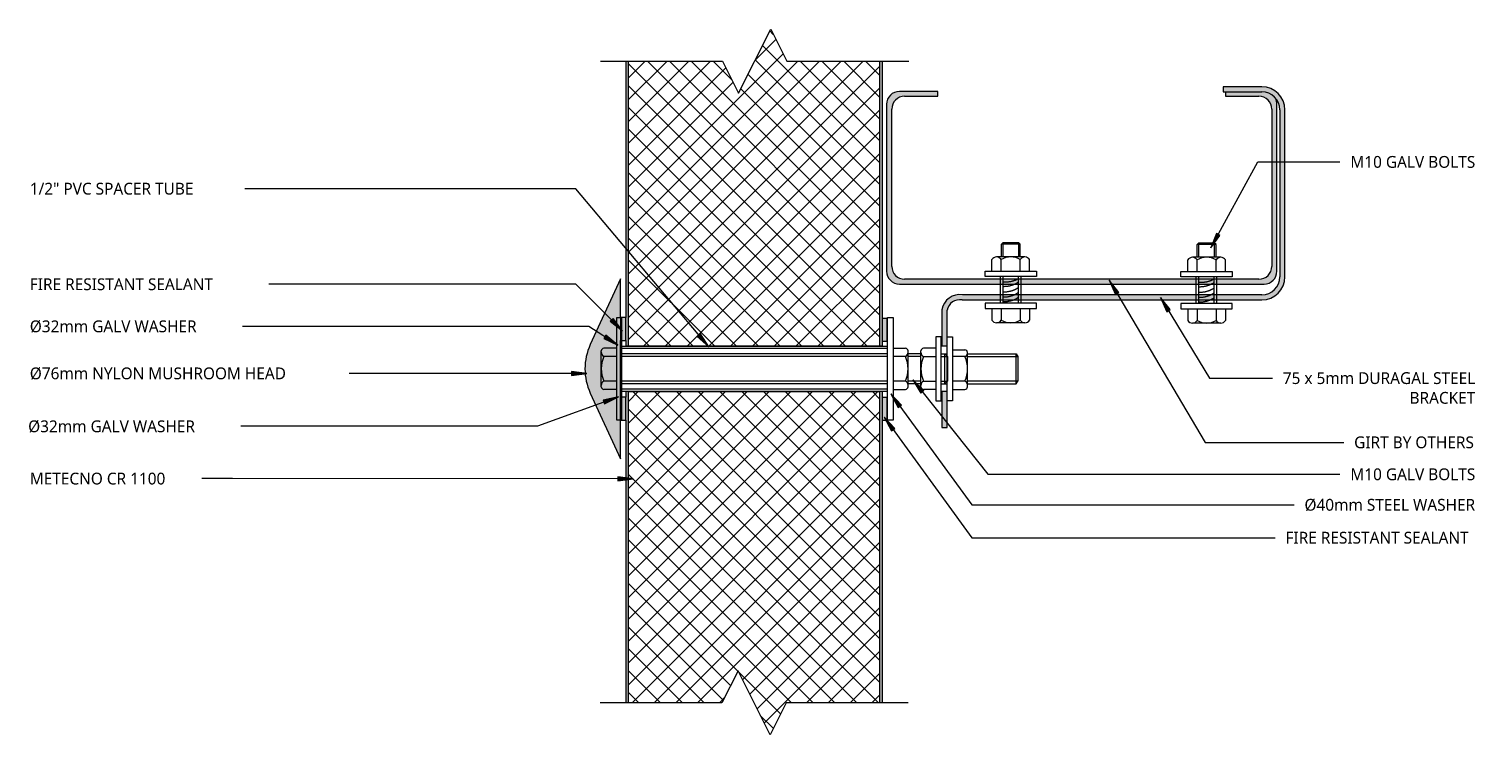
# Model space of a CAD drawing. Header units: millimetres. Extents: x -123 to 443, y -27 to 248.
import ezdxf

# ---------------------------------------------------------------- set-up
doc = ezdxf.new("R2010")
doc.units = ezdxf.units.MM
doc.linetypes.add('Dash', pattern=[6.35, 3.175, -3.175])
for name, color, linetype, lineweight in [('A-DETL', 90, 'Continuous', 13), ('A-DETL-GENF', 92, 'Continuous', 13), ('A-DETL-GENF-HDLN', 1, 'Dash', 13), ('G-ANNO-TEXT', 231, 'Continuous', 9)]:
    doc.layers.add(name, color=color, linetype=linetype, lineweight=lineweight)
doc.styles.add('Yu Gothic', font='Yu Gothic.ttf', dxfattribs={"height": 4.6})

# ---------------------------------------------------------------- blocks, each defined once
blk = doc.blocks.new('Fridge Freezer Panel_Vertical Section - 100mm-5847951-11 GIRT 02')
at = {"layer": 'A-DETL-GENF'}
h = blk.add_hatch(dxfattribs=at)
h.set_pattern_fill('FP_1', color=256, style=0, pattern_type=2)
h.set_pattern_definition([(315, (38.015, 209.3), (4.24264, 4.24264), []), (45, (38.015, 209.3), (-4.24264, 4.24264), [])])
h.paths.add_polyline_path([(11.34, 43.75), (23.84, 37.5), (23.84, 1), (145, 1), (145, 99), (23.84, 99), (23.84, 62.5), (36.34, 56.25), (23.84, 50)])
h = blk.add_hatch(color=256, dxfattribs=at)
h.paths.add_polyline_path([(23.84, 0), (133.88, 0), (133.88, 0.12), (142.67, 0.12), (142.67, 0), (145, 0), (145, 1), (23.84, 1), (23.84, 0.84)])
h.paths.add_polyline_path([(23.84, 99.84), (23.84, 99), (145, 99), (145, 100), (23.84, 100)])
for p, q in [((133.88, 100), (23.84, 100)), ((145, 99), (23.84, 99)), ((145, 100), (142.88, 100)), ((145, 99), (145, 100)), ((145, 99), (145, 1)), ((23.84, 1), (145, 1)), ((23.84, 0), (133.88, 0)), ((142.67, 0), (145, 0))]:
    blk.add_line(p, q, dxfattribs=at)
at = {"layer": 'A-DETL-GENF-HDLN'}
blk.add_line((145, 0), (145, 1), dxfattribs=at)
blk = doc.blocks.new('Fridge Freezer Panel_Vertical Section - 100mm-5833379-11 GIRT 02')
at = {"layer": 'A-DETL-GENF'}
h = blk.add_hatch(color=256, dxfattribs=at)
h.paths.add_polyline_path([(211.93, 0), (210.06, 0), (210.06, -0.12), (201.26, -0.12), (201.26, 0), (101.05, 0), (101.05, -1), (211.93, -1), (211.93, -0.12)])
h.paths.add_polyline_path([(211.93, -100), (211.93, -99), (101.05, -99), (101.05, -100), (209.82, -100)])
h = blk.add_hatch(dxfattribs=at)
h.set_pattern_fill('FP_2', color=256, style=0, pattern_type=2)
h.set_pattern_definition([(135, (336.667, -209.3), (-4.24264, -4.24264), []), (225, (336.667, -209.3), (4.24264, -4.24264), [])])
h.paths.add_polyline_path([(211.93, -1), (101.05, -1), (101.05, -37.27), (88.55, -43.52), (113.55, -56.02), (101.05, -62.27), (101.05, -99), (211.93, -99), (211.93, -60.04)])
for p, q in [((201.26, 0), (101.05, 0)), ((211.93, 0), (210.06, 0)), ((211.93, -1), (101.05, -1)), ((211.93, -99), (211.93, -1)), ((101.05, -99), (211.93, -99)), ((101.05, -100), (200.81, -100)), ((209.82, -100), (211.93, -100)), ((211.93, -100), (211.93, -99))]:
    blk.add_line(p, q, dxfattribs=at)
at = {"layer": 'A-DETL-GENF-HDLN'}
blk.add_line((211.93, -1), (211.93, 0), dxfattribs=at)
blk = doc.blocks.new('Break Line _M_ - Break Line _M_-5548551-11 GIRT 02')
at = {"layer": 'A-DETL-GENF'}
for p, q in [((-12.5, 0), (-6.25, 12.5)), ((-6.25, 12.5), (6.25, -12.5)), ((-60, 0), (-12.5, 0)), ((6.25, -12.5), (12.5, 0)), ((12.5, 0), (60, 0))]:
    blk.add_line(p, q, dxfattribs=at)
blk = doc.blocks.new('Break Line _M_ - Break Line _M_-5847740-11 GIRT 02')
at = {"layer": 'A-DETL-GENF'}
for p, q in [((6.25, 12.5), (-6.25, -12.5)), ((12.5, 0), (6.25, 12.5)), ((-12.5, 0), (-60, 0)), ((-6.25, -12.5), (-12.5, 0)), ((60, 0), (12.5, 0))]:
    blk.add_line(p, q, dxfattribs=at)
blk = doc.blocks.new('Rivets - M8 - Rivets-5817292-11 GIRT 02')
at = {"layer": 'A-DETL-GENF'}
for p, q in [((-2, 7.33), (-6.57, 7.33)), ((-2, 10), (-2, -10)), ((0, 10), (-2, 10)), ((0, -10), (0, 10)), ((10.45, -10), (10.45, 10)), ((10.45, 10), (12.45, 10)), ((12.45, 10), (12.45, -10)), ((12.45, 7.33), (17.03, 7.33)), ((-7.57, -5.52), (-7.57, 5.52)), ((-2, 3.7), (-6.57, 3.7)), ((0, 4), (10.45, 4)), ((0, 3), (10.45, 3)), ((12.45, 3.7), (17.03, 3.7)), ((18.03, -5.52), (18.03, 5.52)), ((18.03, 3.67), (22.99, 3.67)), ((18.03, 3.01), (23.66, 3.01)), ((22.99, 3.67), (23.66, 3.01)), ((22.99, -3.67), (22.99, 3.67)), ((23.66, 3.01), (23.66, -3.01)), ((-2, -3.7), (-6.57, -3.7)), ((0, -3), (10.45, -3)), ((0, -4), (10.45, -4)), ((12.45, -3.7), (17.03, -3.7)), ((23.66, -3.01), (18.03, -3.01)), ((18.03, -3.67), (22.99, -3.67)), ((22.99, -3.67), (23.66, -3.01)), ((-2, -7.33), (-6.57, -7.33)), ((-2, -10), (0, -10)), ((12.45, -10), (10.45, -10)), ((12.45, -7.33), (17.03, -7.33))]:
    blk.add_line(p, q, dxfattribs=at)
for centre, radius, start, end in [((-5.42, 5.52), 2.15, 122.3801, 237.6199), ((15.87, 5.52), 2.15, 302.3801, 57.6199), ((-0.24, 0), 7.33, 149.7274, 210.2726), ((10.69, 0), 7.33, 329.7274, 30.2726), ((-5.42, -5.52), 2.15, 122.3801, 237.6199), ((15.87, -5.52), 2.15, 302.3801, 57.6199)]:
    blk.add_arc(centre, radius, start, end, dxfattribs=at)
for points in [[(2.35, -3), (0.56, -0.77), (0.52, 3)], [(4.26, -3), (2.43, -0.79), (2.31, 3)], [(6.14, -3), (4.36, -0.77), (4.31, 3)], [(8.29, -3), (6.5, -0.77), (6.45, 3)], [(9.65, -3), (8.05, -0.7), (8.25, 3)]]:
    blk.add_open_spline(points, degree=2, dxfattribs=at)
blk = doc.blocks.new('Nylon Mushroom Head with 40mm Washer and M10 ZP Hex Nut - Nylon Mushroom Head plus-5906651-11 GIRT 02')
at = {"layer": 'A-DETL-GENF'}
for p, q in [((-126.44, -11.68), (-126.44, 28.32)), ((-126.44, 28.32), (-124.51, 28.32)), ((-124.51, 28.32), (-124.51, -11.68)), ((-20.9, -11.68), (-20.9, 28.32)), ((-20.9, 28.32), (-18.81, 28.32)), ((-18.81, 28.32), (-18.81, -11.68)), ((-124.51, 17.19), (-20.9, 17.19)), ((-2.1, 20.82), (-2.1, -4.18)), ((0, 20.82), (-2.1, 20.82)), ((0, -4.18), (0, 20.82)), ((2.26, -4.18), (2.26, 20.82)), ((2.26, 20.82), (4.36, 20.82)), ((4.36, 20.82), (4.36, -4.18)), ((-132.44, 1.32), (-132.44, 15.32)), ((-126.44, 16.32), (-131.44, 16.32)), ((-126.44, 13.12), (-131.44, 13.12)), ((-20.9, 16.19), (-124.51, 16.19)), ((-20.9, 14.12), (-124.51, 14.12)), ((-20.9, 13.08), (-124.51, 13.08)), ((-18.81, 16.32), (-13.97, 16.32)), ((-13.97, 13.08), (-18.81, 13.08)), ((-12.97, 1.32), (-12.97, 15.32)), ((-7.94, 14.12), (-12.97, 14.12)), ((-7.94, 13.08), (-12.97, 13.08)), ((-7.94, 1.32), (-7.94, 15.32)), ((-2.1, 16.32), (-6.94, 16.32)), ((-6.94, 13.08), (-2.1, 13.08)), ((0, 14.12), (2.26, 14.12)), ((0, 13.08), (2.26, 13.08)), ((4.36, 15.69), (9.2, 15.69)), ((9.2, 13.08), (4.36, 13.08)), ((10.2, 1.32), (10.2, 14.69)), ((10.2, 14.12), (29.13, 14.12)), ((10.2, 13.08), (29.83, 13.08)), ((29.13, 2.51), (29.13, 14.12)), ((29.13, 14.12), (29.83, 13.08)), ((29.83, 13.08), (29.83, 3.55)), ((-126.44, 3.51), (-131.44, 3.51)), ((-126.44, 0.32), (-131.44, 0.32)), ((-20.9, 3.56), (-124.51, 3.56)), ((-20.9, 2.51), (-124.51, 2.51)), ((-20.9, 0.44), (-124.51, 0.44)), ((-13.97, 3.56), (-18.81, 3.56)), ((-18.81, 0.32), (-13.97, 0.32)), ((-7.94, 3.56), (-12.97, 3.56)), ((-7.94, 2.51), (-12.97, 2.51)), ((-6.94, 3.56), (-2.1, 3.56)), ((-2.1, 0.32), (-6.94, 0.32)), ((0, 3.56), (2.26, 3.56)), ((0, 2.51), (2.26, 2.51)), ((9.2, 3.55), (4.36, 3.55)), ((4.36, 0.32), (9.2, 0.32)), ((29.83, 3.55), (10.2, 3.55)), ((10.2, 2.51), (29.13, 2.51)), ((29.13, 2.51), (29.83, 3.55)), ((-20.9, -0.56), (-124.51, -0.56)), ((-2.1, -4.18), (0, -4.18)), ((4.36, -4.18), (2.26, -4.18)), ((-124.51, -11.68), (-126.44, -11.68)), ((-18.81, -11.68), (-20.9, -11.68))]:
    blk.add_line(p, q, dxfattribs=at)
for centre, radius, start, end in [((-130.68, 14.72), 1.77, 174.3188, 244.5604), ((-120.5, 8.32), 11.95, 156.2897, 203.7103), ((-131.44, 15.32), 1, 90, 180), ((-13.97, 15.32), 1, 360, 90), ((-14.78, 14.7), 1.81, 296.6564, 0.4363), ((-24.67, 8.32), 11.72, 336.0389, 23.9611), ((-6.94, 15.32), 1, 90, 180), ((-6.12, 14.7), 1.81, 179.4048, 243.3459), ((3.88, 8.32), 11.82, 156.2615, 203.7385), ((9.2, 14.69), 1, 360, 90), ((8.86, 14.39), 1.35, 284.4434, 7.7625), ((-1.65, 8.32), 11.85, 336.2919, 23.7081), ((-130.67, 1.91), 1.77, 115.6862, 183.7952), ((-131.44, 1.32), 1, 180, 270), ((-14.78, 1.94), 1.81, 358.7347, 63.3636), ((-13.97, 1.32), 1, 270, 0), ((-6.13, 1.94), 1.81, 116.5252, 183.0793), ((-6.94, 1.32), 1, 180, 270), ((8.42, 1.94), 1.79, 351.4639, 64.4528), ((9.2, 1.32), 1, 270, 0)]:
    blk.add_arc(centre, radius, start, end, dxfattribs=at)

msp = doc.modelspace()

# ---------------------------------------------------------------- hatches: boundary and pattern name
at = {"layer": 'A-DETL-GENF'}
for points in [[(357.94, 148.85), (359.24, 149.03), (360.44, 149.52), (361.48, 150.32), (362.27, 151.35), (362.77, 152.56), (362.94, 153.85), (362.94, 218.85), (362.76, 220.17), (362.34, 221.17), (362, 221.62), (360.55, 222.73), (358.86, 223.43), (357.05, 223.67), (342.94, 223.67), (342.94, 221.97), (355.94, 221.97), (357.23, 221.8), (358.44, 221.3), (359.48, 220.5), (360.27, 219.47), (360.77, 218.26), (360.94, 216.97), (360.94, 155.74), (360.77, 154.45), (360.27, 153.24), (359.48, 152.21), (358.44, 151.41), (357.23, 150.91), (355.94, 150.74), (217.94, 150.74), (216.65, 150.91), (215.44, 151.41), (214.41, 152.21), (213.61, 153.24), (213.11, 154.45), (212.94, 155.74), (212.94, 216.97), (213.11, 218.26), (213.61, 219.47), (214.41, 220.5), (215.44, 221.3), (216.65, 221.8), (217.94, 221.97), (230.94, 221.97), (230.94, 223.85), (215.94, 223.85), (214.65, 223.68), (213.44, 223.19), (212.4, 222.39), (211.61, 221.35), (211.11, 220.15), (210.94, 218.85), (210.94, 153.85), (211.11, 152.56), (211.61, 151.35), (212.4, 150.32), (213.44, 149.52), (214.65, 149.03), (215.94, 148.85), (244.88, 148.85)], [(107.3, 80.86), (107.3, 150.86), (95.52, 125.33), (94.61, 123.05), (93.96, 120.71), (93.57, 118.3), (93.44, 115.86), (93.57, 113.42), (93.96, 111.01), (94.61, 108.67), (95.52, 106.39)], [(109.3, 126.85), (109.3, 135.86), (107.3, 135.86), (107.3, 126.85)], [(211.18, 126.61), (211.18, 135.41), (209.18, 135.41), (209.18, 126.61)], [(109.3, 95.86), (109.3, 104.87), (107.3, 104.87), (107.3, 95.86)], [(211.18, 95.86), (211.18, 104.66), (209.18, 104.66), (209.18, 95.86)]]:
    msp.add_hatch(color=9, dxfattribs=at).paths.add_polyline_path(points)
h = msp.add_hatch(color=9, dxfattribs=at)
h.paths.add_polyline_path([(234.49, 93.04), (234.49, 106.98), (232.49, 106.98), (232.49, 93.04)])
h.paths.add_polyline_path([(232.49, 124.74), (234.49, 124.74), (234.49, 138.68), (234.89, 139.92), (235.61, 141.01), (236.58, 141.88), (237.74, 142.47), (239.02, 142.74), (240.33, 142.67), (357.05, 142.67), (359.38, 142.97), (361.55, 143.87), (363.41, 145.3), (364.84, 147.17), (365.74, 149.34), (366.05, 151.67), (366.05, 216.67), (365.74, 219), (364.84, 221.17), (363.41, 223.03), (361.55, 224.46), (359.38, 225.36), (357.05, 225.67), (342.05, 225.67), (342.05, 223.67), (357.05, 223.67), (358.86, 223.43), (360.55, 222.73), (362, 221.62), (363.11, 220.17), (363.81, 218.48), (364.05, 216.67), (364.05, 151.67), (363.81, 149.86), (363.11, 148.17), (362, 146.72), (360.55, 145.61), (358.86, 144.91), (357.05, 144.67), (240.5, 144.67), (238.67, 144.72), (236.89, 144.29), (235.29, 143.42), (233.96, 142.16), (233.01, 140.6), (232.49, 138.85)])
at = {"layer": 'G-ANNO-TEXT'}
for points in [[(337.18, 162.9), (340.75, 167.78), (339.37, 168.54)], [(297.63, 150.38), (300.01, 144.81), (301.37, 145.62)], [(317.58, 143.61), (320.03, 138.08), (321.38, 138.9)], [(108.09, 130.68), (104.39, 135.47), (103.28, 134.35)], [(106.21, 125.06), (101.62, 129), (100.76, 127.68)], [(141.65, 124.4), (138.39, 129.5), (137.18, 128.48)], [(94.19, 114.07), (88.19, 114.86), (88.19, 113.28)], [(221.08, 111.61), (224.19, 106.42), (225.43, 107.4)], [(106.47, 104.99), (100.57, 103.67), (101.11, 102.19)], [(212.57, 106.14), (215.46, 100.83), (216.74, 101.76)], [(209.92, 97.06), (212.81, 91.74), (214.09, 92.67)], [(112.27, 72.98), (106.28, 73.78), (106.27, 72.2)]]:
    msp.add_hatch(color=7, dxfattribs=at).paths.add_polyline_path(points)

# ---------------------------------------------------------------- linework, layer by layer
at = {"layer": 'A-DETL'}
for p, q in [((230.94, 223.85), (215.94, 223.85)), ((217.94, 221.97), (230.94, 221.97)), ((230.94, 221.97), (230.94, 223.85)), ((357.05, 225.67), (342.05, 225.67)), ((342.05, 225.67), (342.05, 223.67)), ((342.05, 223.67), (357.05, 223.67)), ((342.94, 223.67), (342.94, 221.97)), ((342.94, 221.97), (355.94, 221.97)), ((210.94, 218.85), (210.94, 153.85)), ((212.94, 155.74), (212.94, 216.97)), ((360.94, 216.97), (360.94, 155.74)), ((362.94, 153.85), (362.94, 218.85)), ((364.05, 216.67), (364.05, 151.67)), ((366.05, 151.67), (366.05, 216.67)), ((107.3, 150.86), (95.52, 125.33)), ((107.3, 135.86), (107.3, 150.86)), ((215.94, 148.85), (357.94, 148.85)), ((355.94, 150.74), (217.94, 150.74)), ((240.33, 142.67), (357.05, 142.67)), ((357.05, 144.67), (240.5, 144.67)), ((232.49, 138.85), (232.49, 124.74)), ((234.49, 124.74), (234.49, 138.68)), ((109.3, 135.86), (107.3, 135.86)), ((107.3, 135.86), (107.3, 126.85)), ((109.3, 126.85), (109.3, 135.86)), ((211.18, 135.41), (209.18, 135.41)), ((209.18, 135.41), (209.18, 126.61)), ((211.18, 126.61), (211.18, 135.41)), ((107.3, 80.86), (107.3, 126.85)), ((107.3, 126.85), (109.3, 126.85)), ((209.18, 126.61), (211.18, 126.61)), ((232.49, 124.74), (234.49, 124.74)), ((233.53, 121.67), (234.58, 120.62)), ((233.53, 121.67), (233.53, 110.05)), ((233.53, 120.62), (234.58, 120.62)), ((234.58, 120.62), (234.58, 111.1)), ((233.53, 110.05), (234.58, 111.1)), ((233.53, 111.1), (234.58, 111.1)), ((95.52, 106.39), (107.3, 80.86)), ((109.3, 104.87), (107.3, 104.87)), ((109.3, 95.86), (109.3, 104.87)), ((211.18, 104.66), (209.18, 104.66)), ((209.18, 104.66), (209.18, 95.86)), ((211.18, 95.86), (211.18, 104.66)), ((234.49, 106.98), (232.49, 106.98)), ((232.49, 106.98), (232.49, 93.04)), ((234.49, 93.04), (234.49, 106.98)), ((107.3, 95.86), (109.3, 95.86)), ((209.18, 95.86), (211.18, 95.86)), ((232.49, 93.04), (234.49, 93.04))]:
    msp.add_line(p, q, dxfattribs=at)
for centre, radius, start, end in [((215.94, 218.85), 5, 90, 180), ((217.94, 216.97), 5, 90, 180), ((355.94, 216.97), 5, 0, 90), ((357.05, 216.67), 9, 360, 90), ((357.05, 216.67), 7, 0, 90), ((357.94, 218.85), 5, 0, 27.4129), ((215.94, 153.85), 5, 180, 270), ((217.94, 155.74), 5, 180, 270), ((355.94, 155.74), 5, 270, 0), ((357.94, 153.85), 5, 270, 360), ((357.05, 151.67), 7, 270, 360), ((357.05, 151.67), 9, 270, 360), ((239.4, 137.75), 7, 81, 171), ((239.4, 137.75), 5, 79.3467, 169.3467), ((116.03, 115.86), 22.6, 155.2249, 204.7751)]:
    msp.add_arc(centre, radius, start, end, dxfattribs=at)
at = {"layer": 'G-ANNO-TEXT', "color": 7}
for p, q in [((337.18, 162.9), (355.52, 196.41)), ((355.52, 196.41), (381.12, 196.41)), ((381.12, 196.41), (387.47, 196.41)), ((-24.91, 185.98), (-50.6, 185.98)), ((89.9, 185.98), (-24.91, 185.98)), ((141.65, 124.4), (89.9, 185.98)), ((339.37, 168.54), (337.18, 162.9)), ((337.18, 162.9), (340.75, 167.78)), ((340.75, 167.78), (339.37, 168.54)), ((-11.41, 148.78), (-42.93, 148.78)), ((89.9, 148.78), (-11.41, 148.78)), ((108.09, 130.68), (89.9, 148.78)), ((297.63, 150.38), (300.01, 144.81)), ((301.37, 145.62), (297.63, 150.38)), ((297.63, 150.38), (335, 87.23)), ((300.01, 144.81), (301.37, 145.62)), ((317.58, 143.61), (320.03, 138.08)), ((321.38, 138.9), (317.58, 143.61)), ((317.58, 143.61), (336.72, 112.23)), ((320.03, 138.08), (321.38, 138.9)), ((-51.27, 132.39), (-51.39, 132.39)), ((95, 132.39), (-51.27, 132.39)), ((106.21, 125.06), (95, 132.39)), ((104.39, 135.47), (103.28, 134.35)), ((103.28, 134.35), (108.09, 130.68)), ((108.09, 130.68), (104.39, 135.47)), ((101.62, 129), (100.76, 127.68)), ((100.76, 127.68), (106.21, 125.06)), ((106.21, 125.06), (101.62, 129)), ((138.39, 129.5), (137.18, 128.48)), ((137.18, 128.48), (141.65, 124.4)), ((141.65, 124.4), (138.39, 129.5)), ((-8.06, 114.07), (-17.13, 114.07)), ((94.19, 114.07), (-8.06, 114.07)), ((94.19, 114.07), (88.19, 114.86)), ((88.19, 114.86), (88.19, 113.28)), ((88.19, 113.28), (94.19, 114.07)), ((221.08, 111.61), (224.19, 106.42)), ((225.43, 107.4), (221.08, 111.61)), ((221.08, 111.61), (250.31, 74.79)), ((336.72, 112.23), (360.25, 112.23)), ((360.25, 112.23), (361.18, 112.23)), ((106.47, 104.99), (74.95, 93.47)), ((106.47, 104.99), (100.57, 103.67)), ((100.57, 103.67), (101.11, 102.19)), ((101.11, 102.19), (106.47, 104.99)), ((212.57, 106.14), (215.46, 100.83)), ((216.74, 101.76), (212.57, 106.14)), ((212.57, 106.14), (244.06, 62.91)), ((224.19, 106.42), (225.43, 107.4)), ((209.92, 97.06), (212.81, 91.74)), ((214.09, 92.67), (209.92, 97.06)), ((209.92, 97.06), (244.06, 50.1)), ((215.46, 100.83), (216.74, 101.76)), ((-51.9, 93.47), (-52.02, 93.47)), ((74.95, 93.47), (-51.9, 93.47)), ((212.81, 91.74), (214.09, 92.67)), ((335, 87.23), (360.25, 87.23)), ((360.25, 87.23), (388.96, 87.23)), ((106.28, 73.78), (106.27, 72.2)), ((112.27, 72.98), (106.28, 73.78)), ((250.31, 74.79), (354.01, 74.79)), ((354.01, 74.79), (387.47, 74.79)), ((-43.8, 73.12), (-64.49, 73.12)), ((112.27, 72.98), (-43.8, 73.12)), ((106.27, 72.2), (112.27, 72.98)), ((244.06, 62.91), (359.7, 62.91)), ((359.7, 62.91), (369.62, 62.91)), ((244.06, 50.1), (258.24, 50.1)), ((258.24, 50.1), (362.23, 50.1))]:
    msp.add_line(p, q, dxfattribs=at)

# ---------------------------------------------------------------- block references
at = {"layer": 'A-DETL-GENF'}
for name, p, rotation in [('Break Line _M_ - Break Line _M_-5847740-11 GIRT 02', (159.53, 235.62), 180), ('Fridge Freezer Panel_Vertical Section - 100mm-5833379-11 GIRT 02', (209.3, 336.67), 269.9999999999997), ('Rivets - M8 - Rivets-5817292-11 GIRT 02', (259.3, 141.37), 89.99999999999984), ('Rivets - M8 - Rivets-5817292-11 GIRT 02', (335.55, 141.24), 89.99999999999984), ('Fridge Freezer Panel_Vertical Section - 100mm-5847951-11 GIRT 02', (209.3, -38.02), 89.99999999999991), ('Break Line _M_ - Break Line _M_-5548551-11 GIRT 02', (159.3, -14.18), 180)]:
    msp.add_blockref(name, p, dxfattribs=dict(at, rotation=rotation))
msp.add_blockref('Nylon Mushroom Head with 40mm Washer and M10 ZP Hex Nut - Nylon Mushroom Head plus-5906651-11 GIRT 02', (232.23, 107.54), dxfattribs=at)

# ---------------------------------------------------------------- texts
at = {"layer": 'G-ANNO-TEXT', "color": 7, "char_height": 4.6, "attachment_point": 1, "style": 'Yu Gothic', "bg_fill": 3, "box_fill_scale": 1.25, "bg_fill_color": 9, "bg_fill_true_color": 13158600, "bg_fill_transparency": 0}
for s, insert, width in [('M10 GALV BOLTS', (391.54, 198.71), 61.2489), ('1/2" PVC SPACER TUBE', (-122.79, 188.28), 82.5738), ('FIRE RESISTANT SEALANT', (-122.79, 151.08), 91.8734), ('Ø32mm GALV WASHER ', (-122.79, 134.69), 81.6118), ('Ø76mm NYLON MUSHROOM HEAD ', (-122.79, 116.37), 123.1392), ('BRACKET', (414.59, 106.85), 33.3502), ('Ø32mm GALV WASHER ', (-123.42, 95.77), 81.6118), ('GIRT BY OTHERS', (393.02, 89.53), 59.4852), ('METECNO CR 1100', (-122.79, 75.42), 65.7384), ('M10 GALV BOLTS', (391.54, 77.09), 61.2489), ('Ø40mm STEEL WASHER', (373.68, 65.21), 82.8945), ('FIRE RESISTANT SEALANT', (366.29, 52.4), 91.8734)]:
    msp.add_mtext(s, dxfattribs=dict(at, insert=insert, width=width))

# ---------------------------------------------------------------- next in the draw order: texts
at = {"layer": 'G-ANNO-TEXT', "color": 7, "insert": (365.24, 114.53), "char_height": 4.6, "width": 93.1561, "attachment_point": 1, "style": 'Yu Gothic', "bg_fill": 3, "box_fill_scale": 1.25, "bg_fill_color": 9, "bg_fill_true_color": 13158600, "bg_fill_transparency": 0}
msp.add_mtext('75 x 5mm DURAGAL STEEL ', dxfattribs=at)

doc.saveas('drawing.dxf')
